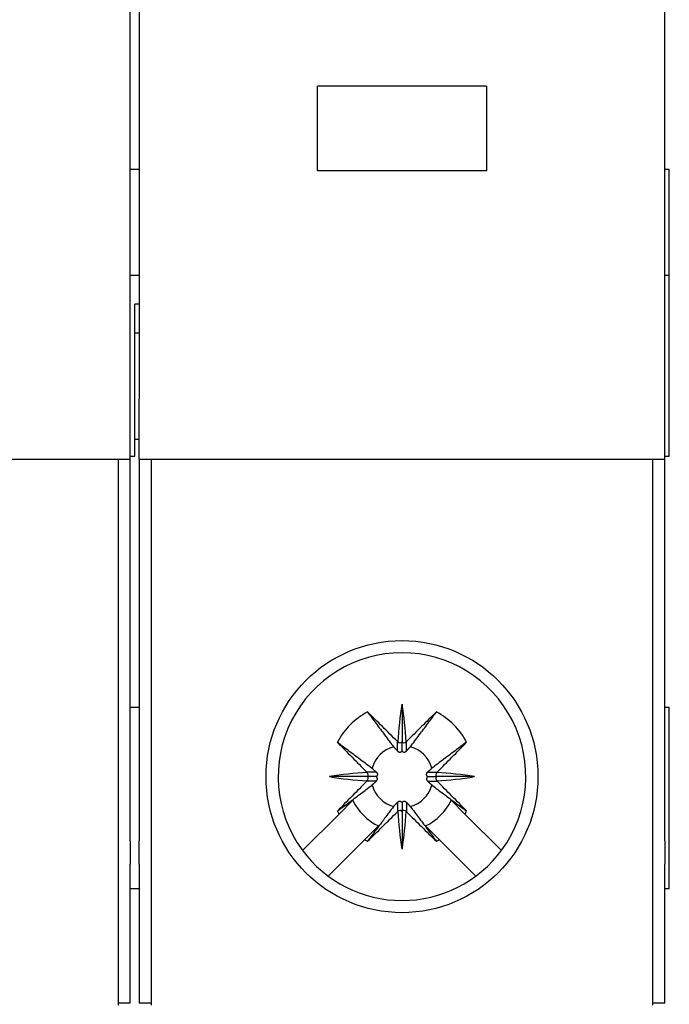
# Model space of a CAD drawing. Header units: inches. Extents: x 639.8 to 649.6, y 477.2 to 487.7.
# Tile 4 of 10: x 641.102 to 641.949, y 483.364 to 484.646. Entities that reach past the tile are written whole.
import ezdxf

# ---------------------------------------------------------------- set-up
doc = ezdxf.new("R2010")
doc.units = ezdxf.units.IN
doc.header["$LTSCALE"] = 8
doc.header["$MEASUREMENT"] = 0

msp = doc.modelspace()

# ---------------------------------------------------------------- linework, layer by layer
for p, q in [((641.9432, 484.1523), (641.9432, 484.809)), ((641.2463, 484.1523), (641.2463, 484.7672)), ((641.2582, 484.7672), (641.2582, 484.1523)), ((641.7109, 484.5598), (641.4904, 484.5598)), ((641.4904, 484.4496), (641.4904, 484.5598)), ((641.7109, 484.5598), (641.7109, 484.4496)), ((641.2463, 484.4515), (641.2582, 484.4515)), ((641.7109, 484.4496), (641.4904, 484.4496)), ((641.9432, 484.4515), (641.9491, 484.4515)), ((641.9491, 484.3137), (641.9491, 484.4515)), ((641.2463, 484.3137), (641.2582, 484.3137)), ((641.9432, 484.3137), (641.9491, 484.3137)), ((641.9491, 484.0775), (641.9491, 484.3137)), ((641.2523, 484.0775), (641.2523, 484.2759)), ((641.2582, 484.2759), (641.2523, 484.2759)), ((641.2582, 484.2381), (641.2523, 484.2381)), ((641.2463, 484.0736), (641.2463, 484.1523)), ((641.2582, 484.0736), (641.2582, 484.1523)), ((641.9432, 484.0736), (641.9432, 484.1523)), ((641.2582, 484.0992), (641.2523, 484.0992)), ((641.2463, 484.0775), (641.2523, 484.0775)), ((641.9432, 484.0775), (641.9491, 484.0775)), ((640.5613, 484.0736), (641.2463, 484.0736)), ((641.2306, 484.0736), (641.2306, 483.3649)), ((641.2463, 483.5764), (641.2463, 484.0736)), ((641.2582, 484.0736), (641.9432, 484.0736)), ((641.2582, 484.0736), (641.2582, 483.5764)), ((641.2739, 484.0736), (641.2739, 483.3649)), ((641.9274, 484.0736), (641.9274, 483.3649)), ((641.9432, 483.5764), (641.9432, 484.0736)), ((641.2463, 483.7507), (641.2582, 483.7507)), ((641.6007, 483.7546), (641.6007, 483.7054)), ((641.9432, 483.7507), (641.9491, 483.7507)), ((641.9491, 483.5145), (641.9491, 483.7507)), ((641.5948, 483.6938), (641.5948, 483.706)), ((641.6007, 483.6937), (641.6007, 483.7054)), ((641.6066, 483.6938), (641.6066, 483.706)), ((641.5555, 483.6602), (641.5063, 483.6602)), ((641.5671, 483.6661), (641.5549, 483.6661)), ((641.5671, 483.6543), (641.5549, 483.6543)), ((641.5671, 483.6602), (641.5555, 483.6602)), ((641.6342, 483.6602), (641.6459, 483.6602)), ((641.6343, 483.6661), (641.6465, 483.6661)), ((641.6343, 483.6543), (641.6465, 483.6543)), ((641.6951, 483.6602), (641.6459, 483.6602)), ((641.5365, 483.6294), (641.5186, 483.6115)), ((641.6648, 483.6294), (641.6828, 483.6115)), ((641.5948, 483.6266), (641.5948, 483.6144)), ((641.6007, 483.6267), (641.6007, 483.615)), ((641.6007, 483.615), (641.6007, 483.5658)), ((641.6066, 483.6266), (641.6066, 483.6144)), ((641.5186, 483.6115), (641.4711, 483.564)), ((641.6828, 483.6115), (641.7303, 483.564)), ((641.552, 483.5781), (641.5699, 483.596)), ((641.6314, 483.596), (641.6494, 483.5781)), ((641.2463, 483.5764), (641.2463, 483.546)), ((641.2582, 483.546), (641.2582, 483.5764)), ((641.552, 483.5781), (641.5045, 483.5306)), ((641.6494, 483.5781), (641.6969, 483.5306)), ((641.9432, 483.5764), (641.9432, 483.546)), ((641.2463, 483.3649), (641.2463, 483.546)), ((641.2582, 483.546), (641.2582, 483.3649)), ((641.9432, 483.3649), (641.9432, 483.546)), ((641.2463, 483.5145), (641.2582, 483.5145)), ((641.9432, 483.5145), (641.9491, 483.5145)), ((641.2306, 483.3649), (641.2306, 483.3623)), ((641.2463, 483.3649), (641.2306, 483.3649)), ((641.2739, 483.3649), (641.2582, 483.3649)), ((641.2739, 483.3649), (641.2739, 483.3623)), ((641.9432, 483.3649), (641.9274, 483.3649)), ((641.9274, 483.3649), (641.9274, 483.3623))]:
    msp.add_line(p, q)
at = {"flags": 128}
for points in [[(641.5558, 483.7444), (641.5571, 483.7426), (641.5585, 483.7407), (641.5599, 483.7388), (641.5613, 483.737), (641.5627, 483.7351), (641.5641, 483.7332), (641.5655, 483.7314), (641.5669, 483.7295), (641.5683, 483.7276), (641.5697, 483.7257), (641.5711, 483.7239), (641.5725, 483.722), (641.5739, 483.7201), (641.5752, 483.7184), (641.5764, 483.7168), (641.5781, 483.7145), (641.5796, 483.7125), (641.581, 483.7106), (641.5824, 483.7087), (641.5838, 483.7068), (641.5853, 483.7049), (641.5867, 483.703), (641.5882, 483.7011), (641.5897, 483.6991)], [(641.6117, 483.6991), (641.6132, 483.7011), (641.6146, 483.703), (641.6161, 483.7049), (641.6175, 483.7068), (641.6189, 483.7087), (641.6204, 483.7106), (641.6218, 483.7125), (641.6232, 483.7145), (641.625, 483.7168), (641.6261, 483.7184), (641.6275, 483.7201), (641.6288, 483.722), (641.6303, 483.7239), (641.6317, 483.7257), (641.6331, 483.7276), (641.6345, 483.7295), (641.6358, 483.7314), (641.6372, 483.7332), (641.6386, 483.7351), (641.64, 483.737), (641.6414, 483.7388), (641.6428, 483.7407), (641.6442, 483.7426), (641.6456, 483.7444)], [(641.5164, 483.7051), (641.5183, 483.7037), (641.5202, 483.7023), (641.522, 483.7009), (641.5239, 483.6996), (641.5258, 483.6982), (641.5276, 483.6968), (641.5295, 483.6954), (641.5314, 483.694), (641.5333, 483.6926), (641.5351, 483.6912), (641.537, 483.6898), (641.5389, 483.6884), (641.5408, 483.687), (641.5425, 483.6857), (641.5441, 483.6845), (641.5464, 483.6827), (641.5483, 483.6813), (641.5502, 483.6799), (641.5521, 483.6785), (641.554, 483.677), (641.5559, 483.6756), (641.5579, 483.6741), (641.5598, 483.6727), (641.5617, 483.6712)], [(641.5952, 483.7055), (641.5952, 483.7055), (641.5952, 483.7055), (641.5952, 483.7055), (641.5952, 483.7055), (641.5951, 483.7056), (641.5951, 483.7056), (641.5951, 483.7056), (641.5951, 483.7056), (641.595, 483.7056), (641.595, 483.7057), (641.595, 483.7057), (641.595, 483.7057), (641.595, 483.7057), (641.5949, 483.7058), (641.5949, 483.7058), (641.5949, 483.7058), (641.5949, 483.7058), (641.5949, 483.7059), (641.5948, 483.7059), (641.5948, 483.7059), (641.5948, 483.7059), (641.5948, 483.706), (641.5948, 483.706), (641.5948, 483.706)], [(641.6066, 483.706), (641.6066, 483.706), (641.6066, 483.706), (641.6065, 483.7059), (641.6065, 483.7059), (641.6065, 483.7059), (641.6065, 483.7059), (641.6065, 483.7058), (641.6064, 483.7058), (641.6064, 483.7058), (641.6064, 483.7058), (641.6064, 483.7057), (641.6064, 483.7057), (641.6063, 483.7057), (641.6063, 483.7057), (641.6063, 483.7056), (641.6063, 483.7056), (641.6063, 483.7056), (641.6062, 483.7056), (641.6062, 483.7056), (641.6062, 483.7055), (641.6062, 483.7055), (641.6062, 483.7055), (641.6061, 483.7055), (641.6061, 483.7055)], [(641.6849, 483.7051), (641.6831, 483.7037), (641.6812, 483.7023), (641.6793, 483.7009), (641.6774, 483.6996), (641.6756, 483.6982), (641.6737, 483.6968), (641.6718, 483.6954), (641.67, 483.694), (641.6681, 483.6926), (641.6662, 483.6912), (641.6643, 483.6898), (641.6625, 483.6884), (641.6606, 483.687), (641.6588, 483.6857), (641.6573, 483.6845), (641.6549, 483.6827), (641.653, 483.6813), (641.6511, 483.6799), (641.6492, 483.6785), (641.6473, 483.677), (641.6454, 483.6756), (641.6435, 483.6741), (641.6416, 483.6727), (641.6396, 483.6712)], [(641.5897, 483.6991), (641.5899, 483.6989), (641.5901, 483.6987), (641.5903, 483.6985), (641.5905, 483.6983), (641.5907, 483.698), (641.5909, 483.6978), (641.5911, 483.6976), (641.5914, 483.6974), (641.5916, 483.6971), (641.5918, 483.6969), (641.592, 483.6967), (641.5922, 483.6965), (641.5924, 483.6963), (641.5926, 483.696), (641.5928, 483.6958), (641.5931, 483.6956), (641.5933, 483.6954), (641.5935, 483.6951), (641.5937, 483.6949), (641.5939, 483.6947), (641.5941, 483.6945), (641.5943, 483.6943), (641.5945, 483.694), (641.5948, 483.6938)], [(641.5948, 483.6938), (641.5948, 483.6937), (641.5949, 483.6937), (641.5949, 483.6936), (641.595, 483.6935), (641.595, 483.6935), (641.5951, 483.6934), (641.5951, 483.6934), (641.5952, 483.6933), (641.5952, 483.6932), (641.5953, 483.6932), (641.5954, 483.6931), (641.5954, 483.6931), (641.5955, 483.693), (641.5956, 483.693), (641.5956, 483.6929), (641.5957, 483.6929), (641.5958, 483.6928), (641.5958, 483.6928), (641.5959, 483.6927), (641.596, 483.6927), (641.5961, 483.6926), (641.5961, 483.6926), (641.5962, 483.6926), (641.5963, 483.6925)], [(641.5963, 483.6925), (641.5965, 483.6924), (641.5967, 483.6924), (641.5968, 483.6923), (641.5971, 483.6923), (641.5973, 483.6922), (641.5975, 483.6922), (641.5977, 483.6922), (641.5979, 483.6922), (641.5981, 483.6922), (641.5983, 483.6923), (641.5985, 483.6923), (641.5987, 483.6923), (641.5989, 483.6924), (641.5991, 483.6925), (641.5993, 483.6926), (641.5995, 483.6927), (641.5997, 483.6928), (641.5998, 483.6929), (641.6, 483.693), (641.6001, 483.6931), (641.6003, 483.6933), (641.6004, 483.6934), (641.6006, 483.6936), (641.6007, 483.6937)], [(641.6007, 483.6937), (641.6008, 483.6936), (641.6009, 483.6934), (641.6011, 483.6933), (641.6012, 483.6931), (641.6014, 483.693), (641.6015, 483.6929), (641.6017, 483.6928), (641.6019, 483.6927), (641.602, 483.6926), (641.6022, 483.6925), (641.6024, 483.6924), (641.6027, 483.6923), (641.6028, 483.6923), (641.603, 483.6923), (641.6032, 483.6922), (641.6034, 483.6922), (641.6036, 483.6922), (641.6038, 483.6922), (641.6041, 483.6922), (641.6043, 483.6923), (641.6045, 483.6923), (641.6047, 483.6924), (641.6049, 483.6924), (641.6051, 483.6925)], [(641.6051, 483.6925), (641.6051, 483.6926), (641.6052, 483.6926), (641.6053, 483.6926), (641.6054, 483.6927), (641.6054, 483.6927), (641.6055, 483.6928), (641.6056, 483.6928), (641.6057, 483.6929), (641.6057, 483.6929), (641.6058, 483.693), (641.6059, 483.693), (641.6059, 483.6931), (641.606, 483.6931), (641.606, 483.6932), (641.6061, 483.6932), (641.6062, 483.6933), (641.6062, 483.6934), (641.6063, 483.6934), (641.6063, 483.6935), (641.6064, 483.6935), (641.6064, 483.6936), (641.6065, 483.6937), (641.6065, 483.6937), (641.6066, 483.6938)], [(641.6066, 483.6938), (641.6068, 483.694), (641.607, 483.6943), (641.6072, 483.6945), (641.6074, 483.6947), (641.6077, 483.6949), (641.6079, 483.6951), (641.6081, 483.6954), (641.6083, 483.6956), (641.6085, 483.6958), (641.6087, 483.696), (641.6089, 483.6963), (641.6091, 483.6965), (641.6094, 483.6967), (641.6096, 483.6969), (641.6098, 483.6971), (641.61, 483.6974), (641.6102, 483.6976), (641.6104, 483.6978), (641.6106, 483.698), (641.6108, 483.6983), (641.6111, 483.6985), (641.6113, 483.6987), (641.6115, 483.6989), (641.6117, 483.6991)], [(641.5617, 483.6712), (641.562, 483.671), (641.5622, 483.6708), (641.5624, 483.6706), (641.5626, 483.6704), (641.5628, 483.6702), (641.5631, 483.6699), (641.5633, 483.6697), (641.5635, 483.6695), (641.5637, 483.6693), (641.564, 483.6691), (641.5642, 483.6689), (641.5644, 483.6687), (641.5646, 483.6685), (641.5648, 483.6682), (641.5651, 483.668), (641.5653, 483.6678), (641.5655, 483.6676), (641.5657, 483.6674), (641.566, 483.6672), (641.5662, 483.667), (641.5664, 483.6668), (641.5666, 483.6665), (641.5668, 483.6663), (641.5671, 483.6661)], [(641.6343, 483.6661), (641.6345, 483.6663), (641.6347, 483.6665), (641.635, 483.6668), (641.6352, 483.667), (641.6354, 483.6672), (641.6356, 483.6674), (641.6358, 483.6676), (641.6361, 483.6678), (641.6363, 483.668), (641.6365, 483.6682), (641.6367, 483.6685), (641.637, 483.6687), (641.6372, 483.6689), (641.6374, 483.6691), (641.6376, 483.6693), (641.6378, 483.6695), (641.6381, 483.6697), (641.6383, 483.6699), (641.6385, 483.6702), (641.6387, 483.6704), (641.639, 483.6706), (641.6392, 483.6708), (641.6394, 483.671), (641.6396, 483.6712)], [(641.5554, 483.6656), (641.5554, 483.6657), (641.5554, 483.6657), (641.5554, 483.6657), (641.5553, 483.6657), (641.5553, 483.6657), (641.5553, 483.6658), (641.5553, 483.6658), (641.5552, 483.6658), (641.5552, 483.6658), (641.5552, 483.6658), (641.5552, 483.6659), (641.5552, 483.6659), (641.5551, 483.6659), (641.5551, 483.6659), (641.5551, 483.6659), (641.5551, 483.666), (641.555, 483.666), (641.555, 483.666), (641.555, 483.666), (641.555, 483.666), (641.5549, 483.6661), (641.5549, 483.6661), (641.5549, 483.6661), (641.5549, 483.6661)], [(641.5554, 483.6548), (641.5554, 483.6547), (641.5554, 483.6547), (641.5554, 483.6547), (641.5553, 483.6547), (641.5553, 483.6547), (641.5553, 483.6546), (641.5553, 483.6546), (641.5552, 483.6546), (641.5552, 483.6546), (641.5552, 483.6545), (641.5552, 483.6545), (641.5552, 483.6545), (641.5551, 483.6545), (641.5551, 483.6545), (641.5551, 483.6544), (641.5551, 483.6544), (641.555, 483.6544), (641.555, 483.6544), (641.555, 483.6544), (641.555, 483.6543), (641.5549, 483.6543), (641.5549, 483.6543), (641.5549, 483.6543), (641.5549, 483.6543)], [(641.5617, 483.6492), (641.562, 483.6494), (641.5622, 483.6496), (641.5624, 483.6498), (641.5626, 483.65), (641.5628, 483.6502), (641.5631, 483.6505), (641.5633, 483.6507), (641.5635, 483.6509), (641.5637, 483.6511), (641.564, 483.6513), (641.5642, 483.6515), (641.5644, 483.6517), (641.5646, 483.6519), (641.5648, 483.6521), (641.5651, 483.6524), (641.5653, 483.6526), (641.5655, 483.6528), (641.5657, 483.653), (641.566, 483.6532), (641.5662, 483.6534), (641.5664, 483.6536), (641.5666, 483.6539), (641.5668, 483.6541), (641.5671, 483.6543)], [(641.5671, 483.6661), (641.5671, 483.6661), (641.5672, 483.666), (641.5673, 483.666), (641.5673, 483.6659), (641.5674, 483.6659), (641.5675, 483.6658), (641.5675, 483.6658), (641.5676, 483.6657), (641.5676, 483.6656), (641.5677, 483.6656), (641.5678, 483.6655), (641.5678, 483.6654), (641.5679, 483.6654), (641.5679, 483.6653), (641.568, 483.6652), (641.568, 483.6652), (641.5681, 483.6651), (641.5681, 483.665), (641.5682, 483.665), (641.5682, 483.6649), (641.5682, 483.6648), (641.5683, 483.6647), (641.5683, 483.6647), (641.5683, 483.6646)], [(641.5683, 483.6646), (641.5684, 483.6644), (641.5685, 483.6642), (641.5685, 483.664), (641.5686, 483.6638), (641.5686, 483.6636), (641.5687, 483.6633), (641.5687, 483.6632), (641.5687, 483.663), (641.5686, 483.6628), (641.5686, 483.6626), (641.5686, 483.6624), (641.5685, 483.6622), (641.5685, 483.662), (641.5684, 483.6618), (641.5683, 483.6615), (641.5682, 483.6614), (641.5681, 483.6612), (641.568, 483.6611), (641.5679, 483.6609), (641.5677, 483.6607), (641.5676, 483.6606), (641.5674, 483.6605), (641.5673, 483.6603), (641.5671, 483.6602)], [(641.5683, 483.6558), (641.5684, 483.656), (641.5685, 483.6562), (641.5685, 483.6563), (641.5686, 483.6566), (641.5686, 483.6568), (641.5687, 483.6571), (641.5687, 483.6572), (641.5687, 483.6574), (641.5686, 483.6576), (641.5686, 483.6578), (641.5686, 483.658), (641.5685, 483.6582), (641.5685, 483.6584), (641.5684, 483.6586), (641.5683, 483.6589), (641.5682, 483.659), (641.5681, 483.6592), (641.568, 483.6593), (641.5679, 483.6595), (641.5677, 483.6597), (641.5676, 483.6598), (641.5674, 483.6599), (641.5673, 483.6601), (641.5671, 483.6602)], [(641.5671, 483.6543), (641.5671, 483.6543), (641.5672, 483.6544), (641.5673, 483.6544), (641.5673, 483.6545), (641.5674, 483.6545), (641.5675, 483.6546), (641.5675, 483.6546), (641.5676, 483.6547), (641.5676, 483.6548), (641.5677, 483.6548), (641.5678, 483.6549), (641.5678, 483.655), (641.5679, 483.655), (641.5679, 483.6551), (641.568, 483.6552), (641.568, 483.6552), (641.5681, 483.6553), (641.5681, 483.6554), (641.5682, 483.6554), (641.5682, 483.6555), (641.5682, 483.6556), (641.5683, 483.6557), (641.5683, 483.6557), (641.5683, 483.6558)], [(641.6342, 483.6602), (641.6341, 483.6603), (641.6339, 483.6605), (641.6338, 483.6606), (641.6336, 483.6607), (641.6335, 483.6609), (641.6334, 483.6611), (641.6333, 483.6612), (641.6332, 483.6614), (641.6331, 483.6615), (641.633, 483.6618), (641.6329, 483.662), (641.6328, 483.6622), (641.6328, 483.6624), (641.6327, 483.6626), (641.6327, 483.6628), (641.6327, 483.663), (641.6327, 483.6632), (641.6327, 483.6633), (641.6327, 483.6636), (641.6328, 483.6638), (641.6328, 483.664), (641.6329, 483.6642), (641.6329, 483.6644), (641.633, 483.6646)], [(641.6342, 483.6602), (641.6341, 483.6601), (641.6339, 483.6599), (641.6338, 483.6598), (641.6336, 483.6597), (641.6335, 483.6595), (641.6334, 483.6593), (641.6333, 483.6592), (641.6332, 483.659), (641.6331, 483.6589), (641.633, 483.6586), (641.6329, 483.6584), (641.6328, 483.6582), (641.6328, 483.658), (641.6327, 483.6578), (641.6327, 483.6576), (641.6327, 483.6574), (641.6327, 483.6572), (641.6327, 483.6571), (641.6327, 483.6568), (641.6328, 483.6566), (641.6328, 483.6563), (641.6329, 483.6562), (641.6329, 483.656), (641.633, 483.6558)], [(641.633, 483.6646), (641.633, 483.6647), (641.6331, 483.6647), (641.6331, 483.6648), (641.6332, 483.6649), (641.6332, 483.665), (641.6332, 483.665), (641.6333, 483.6651), (641.6333, 483.6652), (641.6334, 483.6652), (641.6334, 483.6653), (641.6335, 483.6654), (641.6335, 483.6654), (641.6336, 483.6655), (641.6337, 483.6656), (641.6337, 483.6656), (641.6338, 483.6657), (641.6338, 483.6658), (641.6339, 483.6658), (641.634, 483.6659), (641.634, 483.6659), (641.6341, 483.666), (641.6342, 483.666), (641.6342, 483.6661), (641.6343, 483.6661)], [(641.633, 483.6558), (641.633, 483.6557), (641.6331, 483.6557), (641.6331, 483.6556), (641.6332, 483.6555), (641.6332, 483.6554), (641.6332, 483.6554), (641.6333, 483.6553), (641.6333, 483.6552), (641.6334, 483.6552), (641.6334, 483.6551), (641.6335, 483.655), (641.6335, 483.655), (641.6336, 483.6549), (641.6337, 483.6548), (641.6337, 483.6548), (641.6338, 483.6547), (641.6338, 483.6546), (641.6339, 483.6546), (641.634, 483.6545), (641.634, 483.6545), (641.6341, 483.6544), (641.6342, 483.6544), (641.6342, 483.6543), (641.6343, 483.6543)], [(641.6343, 483.6543), (641.6345, 483.6541), (641.6347, 483.6539), (641.635, 483.6536), (641.6352, 483.6534), (641.6354, 483.6532), (641.6356, 483.653), (641.6358, 483.6528), (641.6361, 483.6526), (641.6363, 483.6524), (641.6365, 483.6521), (641.6367, 483.6519), (641.637, 483.6517), (641.6372, 483.6515), (641.6374, 483.6513), (641.6376, 483.6511), (641.6378, 483.6509), (641.6381, 483.6507), (641.6383, 483.6505), (641.6385, 483.6502), (641.6387, 483.65), (641.639, 483.6498), (641.6392, 483.6496), (641.6394, 483.6494), (641.6396, 483.6492)], [(641.6465, 483.6661), (641.6465, 483.6661), (641.6464, 483.6661), (641.6464, 483.6661), (641.6464, 483.666), (641.6464, 483.666), (641.6463, 483.666), (641.6463, 483.666), (641.6463, 483.666), (641.6463, 483.6659), (641.6462, 483.6659), (641.6462, 483.6659), (641.6462, 483.6659), (641.6462, 483.6659), (641.6461, 483.6658), (641.6461, 483.6658), (641.6461, 483.6658), (641.6461, 483.6658), (641.6461, 483.6658), (641.646, 483.6657), (641.646, 483.6657), (641.646, 483.6657), (641.646, 483.6657), (641.646, 483.6657), (641.6459, 483.6656)], [(641.6465, 483.6543), (641.6465, 483.6543), (641.6464, 483.6543), (641.6464, 483.6543), (641.6464, 483.6543), (641.6464, 483.6544), (641.6463, 483.6544), (641.6463, 483.6544), (641.6463, 483.6544), (641.6463, 483.6544), (641.6462, 483.6545), (641.6462, 483.6545), (641.6462, 483.6545), (641.6462, 483.6545), (641.6461, 483.6545), (641.6461, 483.6546), (641.6461, 483.6546), (641.6461, 483.6546), (641.6461, 483.6546), (641.646, 483.6547), (641.646, 483.6547), (641.646, 483.6547), (641.646, 483.6547), (641.646, 483.6547), (641.6459, 483.6548)], [(641.5164, 483.6153), (641.5183, 483.6167), (641.5202, 483.6181), (641.522, 483.6195), (641.5239, 483.6208), (641.5258, 483.6222), (641.5276, 483.6236), (641.5295, 483.625), (641.5314, 483.6264), (641.5333, 483.6278), (641.5351, 483.6292), (641.537, 483.6306), (641.5389, 483.632), (641.5408, 483.6334), (641.5425, 483.6347), (641.5441, 483.6359), (641.5464, 483.6377), (641.5483, 483.6391), (641.5502, 483.6405), (641.5521, 483.6419), (641.554, 483.6434), (641.5559, 483.6448), (641.5579, 483.6463), (641.5598, 483.6477), (641.5617, 483.6492)], [(641.6396, 483.6492), (641.6416, 483.6477), (641.6435, 483.6463), (641.6454, 483.6448), (641.6473, 483.6434), (641.6492, 483.6419), (641.6511, 483.6405), (641.653, 483.6391), (641.6549, 483.6377), (641.6573, 483.6359), (641.6588, 483.6347), (641.6606, 483.6334), (641.6625, 483.632), (641.6643, 483.6306), (641.6662, 483.6292), (641.6681, 483.6278), (641.67, 483.6264), (641.6718, 483.625), (641.6737, 483.6236), (641.6756, 483.6222), (641.6774, 483.6208), (641.6793, 483.6195), (641.6812, 483.6181), (641.6831, 483.6167), (641.6849, 483.6153)], [(641.5948, 483.6266), (641.5948, 483.6267), (641.5949, 483.6267), (641.5949, 483.6268), (641.595, 483.6269), (641.595, 483.6269), (641.5951, 483.627), (641.5951, 483.627), (641.5952, 483.6271), (641.5952, 483.6272), (641.5953, 483.6272), (641.5954, 483.6273), (641.5954, 483.6273), (641.5955, 483.6274), (641.5956, 483.6274), (641.5956, 483.6275), (641.5957, 483.6275), (641.5958, 483.6276), (641.5958, 483.6276), (641.5959, 483.6277), (641.596, 483.6277), (641.5961, 483.6278), (641.5961, 483.6278), (641.5962, 483.6278), (641.5963, 483.6279)], [(641.5963, 483.6279), (641.5965, 483.6279), (641.5967, 483.628), (641.5968, 483.6281), (641.5971, 483.6281), (641.5973, 483.6281), (641.5975, 483.6282), (641.5977, 483.6282), (641.5979, 483.6282), (641.5981, 483.6282), (641.5983, 483.6281), (641.5985, 483.6281), (641.5987, 483.6281), (641.5989, 483.628), (641.5991, 483.6279), (641.5993, 483.6278), (641.5995, 483.6277), (641.5997, 483.6276), (641.5998, 483.6275), (641.6, 483.6274), (641.6001, 483.6273), (641.6003, 483.6271), (641.6004, 483.627), (641.6006, 483.6268), (641.6007, 483.6267)], [(641.6007, 483.6267), (641.6008, 483.6268), (641.6009, 483.627), (641.6011, 483.6271), (641.6012, 483.6273), (641.6014, 483.6274), (641.6015, 483.6275), (641.6017, 483.6276), (641.6019, 483.6277), (641.602, 483.6278), (641.6022, 483.6279), (641.6024, 483.628), (641.6027, 483.6281), (641.6028, 483.6281), (641.603, 483.6281), (641.6032, 483.6282), (641.6034, 483.6282), (641.6036, 483.6282), (641.6038, 483.6282), (641.6041, 483.6281), (641.6043, 483.6281), (641.6045, 483.6281), (641.6047, 483.628), (641.6049, 483.6279), (641.6051, 483.6279)], [(641.6051, 483.6279), (641.6051, 483.6278), (641.6052, 483.6278), (641.6053, 483.6278), (641.6054, 483.6277), (641.6054, 483.6277), (641.6055, 483.6276), (641.6056, 483.6276), (641.6057, 483.6275), (641.6057, 483.6275), (641.6058, 483.6274), (641.6059, 483.6274), (641.6059, 483.6273), (641.606, 483.6273), (641.606, 483.6272), (641.6061, 483.6272), (641.6062, 483.6271), (641.6062, 483.627), (641.6063, 483.627), (641.6063, 483.6269), (641.6064, 483.6269), (641.6064, 483.6268), (641.6065, 483.6267), (641.6065, 483.6267), (641.6066, 483.6266)], [(641.5897, 483.6213), (641.5882, 483.6193), (641.5867, 483.6174), (641.5853, 483.6155), (641.5838, 483.6136), (641.5824, 483.6117), (641.581, 483.6098), (641.5796, 483.6079), (641.5781, 483.6059), (641.5764, 483.6036), (641.5752, 483.602), (641.5739, 483.6003), (641.5725, 483.5984), (641.5711, 483.5965), (641.5697, 483.5947), (641.5683, 483.5928), (641.5669, 483.5909), (641.5655, 483.589), (641.5641, 483.5872), (641.5627, 483.5853), (641.5613, 483.5834), (641.5599, 483.5816), (641.5585, 483.5797), (641.5571, 483.5778), (641.5558, 483.576)], [(641.5897, 483.6213), (641.5899, 483.6215), (641.5901, 483.6217), (641.5903, 483.6219), (641.5905, 483.6221), (641.5907, 483.6224), (641.5909, 483.6226), (641.5911, 483.6228), (641.5914, 483.623), (641.5916, 483.6233), (641.5918, 483.6235), (641.592, 483.6237), (641.5922, 483.6239), (641.5924, 483.6241), (641.5926, 483.6244), (641.5928, 483.6246), (641.5931, 483.6248), (641.5933, 483.625), (641.5935, 483.6253), (641.5937, 483.6255), (641.5939, 483.6257), (641.5941, 483.6259), (641.5943, 483.6261), (641.5945, 483.6264), (641.5948, 483.6266)], [(641.5948, 483.6144), (641.5948, 483.6144), (641.5948, 483.6144), (641.5948, 483.6145), (641.5948, 483.6145), (641.5948, 483.6145), (641.5949, 483.6145), (641.5949, 483.6146), (641.5949, 483.6146), (641.5949, 483.6146), (641.5949, 483.6146), (641.595, 483.6147), (641.595, 483.6147), (641.595, 483.6147), (641.595, 483.6147), (641.595, 483.6147), (641.5951, 483.6148), (641.5951, 483.6148), (641.5951, 483.6148), (641.5951, 483.6148), (641.5952, 483.6149), (641.5952, 483.6149), (641.5952, 483.6149), (641.5952, 483.6149), (641.5952, 483.6149)], [(641.6061, 483.6149), (641.6061, 483.6149), (641.6062, 483.6149), (641.6062, 483.6149), (641.6062, 483.6149), (641.6062, 483.6148), (641.6062, 483.6148), (641.6063, 483.6148), (641.6063, 483.6148), (641.6063, 483.6147), (641.6063, 483.6147), (641.6063, 483.6147), (641.6064, 483.6147), (641.6064, 483.6147), (641.6064, 483.6146), (641.6064, 483.6146), (641.6064, 483.6146), (641.6065, 483.6146), (641.6065, 483.6145), (641.6065, 483.6145), (641.6065, 483.6145), (641.6065, 483.6145), (641.6066, 483.6144), (641.6066, 483.6144), (641.6066, 483.6144)], [(641.6066, 483.6266), (641.6068, 483.6264), (641.607, 483.6261), (641.6072, 483.6259), (641.6074, 483.6257), (641.6077, 483.6255), (641.6079, 483.6253), (641.6081, 483.625), (641.6083, 483.6248), (641.6085, 483.6246), (641.6087, 483.6244), (641.6089, 483.6241), (641.6091, 483.6239), (641.6094, 483.6237), (641.6096, 483.6235), (641.6098, 483.6233), (641.61, 483.623), (641.6102, 483.6228), (641.6104, 483.6226), (641.6106, 483.6224), (641.6108, 483.6221), (641.6111, 483.6219), (641.6113, 483.6217), (641.6115, 483.6215), (641.6117, 483.6213)], [(641.6117, 483.6213), (641.6132, 483.6193), (641.6146, 483.6174), (641.6161, 483.6155), (641.6175, 483.6136), (641.6189, 483.6117), (641.6204, 483.6098), (641.6218, 483.6079), (641.6232, 483.6059), (641.625, 483.6036), (641.6261, 483.602), (641.6275, 483.6003), (641.6288, 483.5984), (641.6303, 483.5965), (641.6317, 483.5947), (641.6331, 483.5928), (641.6345, 483.5909), (641.6358, 483.589), (641.6372, 483.5872), (641.6386, 483.5853), (641.64, 483.5834), (641.6414, 483.5816), (641.6428, 483.5797), (641.6442, 483.5778), (641.6456, 483.576)]]:
    msp.add_lwpolyline(points, dxfattribs=at)
msp.add_circle((641.6007, 483.6602), 0.1772)
for radius, start, end in [(0.1614, 90, 216.2626), (0.1614, 323.7374, 90), (0.0955, 118.0665, 151.9335), (0.0955, 28.0665, 61.9335), (0.0405, 105.7988, 164.2012), (0.0405, 15.7988, 74.2012), (0.0405, 195.7988, 254.2012), (0.0405, 285.7988, 344.2012), (0.0712, 205.6103, 244.3897), (0.0712, 295.6103, 334.3897), (0.0955, 208.0665, 210.6744), (0.0955, 329.3256, 331.9335), (0.0955, 239.3256, 241.9335), (0.0955, 298.0665, 300.6744), (0.1614, 216.2626, 323.7374)]:
    msp.add_arc((641.6007, 483.6602), radius, start, end)
for centre, major_axis, ratio, start_param, end_param in [((641.5969, 483.6565), (-0.3332, 0.3349), 0.070844, 4.79004, 4.907091), ((641.8338, 483.6691), (0.013, -0.3382), 0.706586, 4.429905, 4.577742), ((641.3676, 483.6691), (-0.013, -0.3382), 0.706586, 1.705443, 1.85328), ((641.6044, 483.6565), (0.3332, 0.3349), 0.070844, 1.376094, 1.493146), ((641.6044, 483.6639), (-0.3349, 0.3332), 0.070844, 1.376094, 1.493146), ((641.5977, 483.7079), (0.00265, -0.00282), 0.904578, 4.735779, 6.406297), ((641.6036, 483.7079), (-0.00265, -0.00282), 0.904578, 6.160074, 7.830592), ((641.597, 483.6639), (0.3349, 0.3332), 0.070844, 4.79004, 4.907091), ((641.5917, 483.4271), (0.3382, -0.013), 0.706586, 1.705443, 1.85328), ((641.5917, 483.8933), (-0.3382, -0.013), 0.706586, 1.288312, 1.43615), ((641.6044, 483.6565), (-0.3349, -0.3332), 0.070844, 4.79004, 4.907091), ((641.553, 483.6631), (0.00282, -0.00265), 0.904578, 6.160074, 7.830592), ((641.553, 483.6573), (0.00282, 0.00265), 0.904578, 4.735779, 6.406297), ((641.6484, 483.6631), (-0.00282, -0.00265), 0.904578, 4.735779, 6.406297), ((641.6484, 483.6573), (-0.00282, 0.00265), 0.904578, 6.160074, 7.830592), ((641.6096, 483.4271), (-0.3382, -0.013), 0.706586, 4.429905, 4.577742), ((641.6096, 483.8933), (0.3382, -0.013), 0.706586, 4.847036, 4.994873), ((641.597, 483.6565), (0.3349, -0.3332), 0.070844, 1.376094, 1.493146), ((641.5977, 483.6125), (0.00265, 0.00282), 0.904578, 6.160074, 7.830592), ((641.8338, 483.6513), (-0.013, -0.3382), 0.706586, 4.847036, 4.994873), ((641.6036, 483.6125), (-0.00265, 0.00282), 0.904578, 4.735779, 6.406297), ((641.3676, 483.6513), (0.013, -0.3382), 0.706586, 1.288312, 1.43615), ((641.5969, 483.6639), (-0.3332, -0.3349), 0.070844, 1.376094, 1.493146), ((641.6044, 483.6639), (0.3332, -0.3349), 0.070844, 4.79004, 4.907091)]:
    msp.add_ellipse(centre, major_axis=major_axis, ratio=ratio, start_param=start_param, end_param=end_param)

doc.saveas('drawing.dxf')
